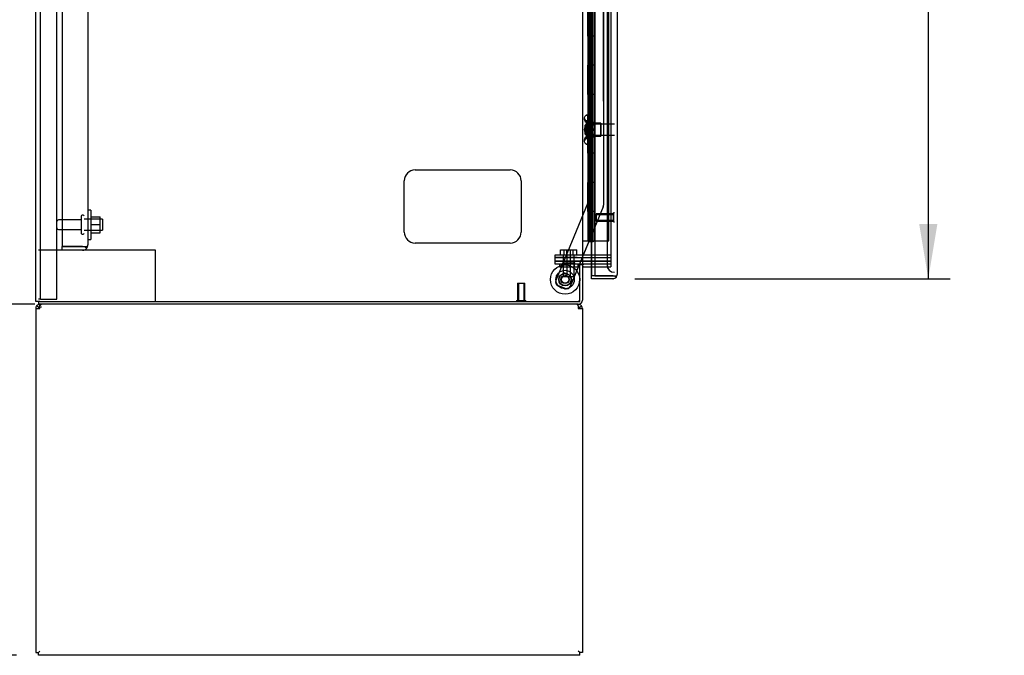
# Model space of a CAD drawing. Header units: inches. Extents: x 1 to 359, y -2 to 239.
# Tile 7 of 24: x 22 to 56, y 83 to 105. Entities that reach past the tile are written whole.
import ezdxf
from ezdxf.enums import TextEntityAlignment as Align
from ezdxf.lldxf.tags import DXFTag

# ---------------------------------------------------------------- set-up
doc = ezdxf.new("R2010")
doc.units = ezdxf.units.IN
doc.header["$MEASUREMENT"] = 0
for name, color, linetype in [('COM43132', 7, 'Continuous'), ('COM50669', 7, 'Continuous'), ('COM54746-56', 7, 'Continuous'), ('COM54926-2', 7, 'Continuous'), ('COM55738-22', 7, 'Continuous'), ('COM70098', 7, 'Continuous'), ('COM70220', 7, 'Continuous'), ('COM70839-2', 7, 'Continuous'), ('COM71188-3', 7, 'Continuous'), ('COM71190-5', 7, 'Continuous'), ('COM71195-1', 7, 'Continuous'), ('COM71196-1', 7, 'Continuous'), ('Default', 7, 'Continuous'), ('GSK86006', 7, 'Continuous'), ('NTS166105', 7, 'Continuous'), ('NTS18147', 7, 'Continuous'), ('NTS86070', 7, 'Continuous'), ('QLB20185', 7, 'Continuous'), ('ROL87452', 7, 'Continuous'), ('RVT17786', 7, 'Continuous'), ('SCC180005', 7, 'Continuous'), ('STD26089', 7, 'Continuous'), ('STD26122', 7, 'Continuous'), ('STD26258', 7, 'Continuous'), ('WAF25059', 7, 'Continuous'), ('WAF25376', 7, 'Continuous'), ('WAM30038', 7, 'Continuous')]:
    doc.layers.add(name, color=color, linetype=linetype)
doc.styles.add('SEACAD_Times_New_Roman', font='times.ttf')
tags = doc.linetypes.add('HIDDEN2', pattern=[0.1875, 0.125, -0.0625]).pattern_tags.tags
tags[6:7] = [DXFTag(74, 4), DXFTag(75, 0), DXFTag(340, '0'), DXFTag(46, 0.0), DXFTag(50, 0.0), DXFTag(44, 0.0), DXFTag(45, 0.0)]
tags[4:5] = [DXFTag(74, 4), DXFTag(75, 0), DXFTag(340, '0'), DXFTag(46, 0.0), DXFTag(50, 0.0), DXFTag(44, 0.0), DXFTag(45, 0.0)]
doc.dimstyles.new('HAMMOND_(STH_-_300x200)', dxfattribs={"dimtxt": 1.5, "dimasz": 1.875, "dimexe": 0.75, "dimexo": 0.75, "dimgap": 0.375, "dimtad": 0, "dimtih": 1, "dimtoh": 1, "dimzin": 0, "dimdsep": 46, "dimtxsty": 'SEACAD_Times_New_Roman', "dimblk1": '_SE_FILLED', "dimblk2": '_SE_FILLED', "dimsah": 1, "dimcen": 0.75, "dimadec": 0, "dimazin": 0, "dimtfac": 0.8, "dimtofl": 0, "dimtmove": 0, "dimatfit": 3, "dimfxl": 1, "dimtolj": 1, "dimtzin": 0, "dimarcsym": 0})

# ---------------------------------------------------------------- blocks, each defined once
blk = doc.blocks.new('SE3')
at = {"layer": 'COM43132', "color": 7, "linetype": 'HIDDEN2'}
for p, q in [((23.941, 152.972), (23.941, 97.222)), ((24.816, 152.912), (24.816, 97.282)), ((24.816, 97.282), (24.816, 97.282)), ((24.816, 97.282), (24.816, 97.282)), ((24.816, 97.282), (24.816, 97.282)), ((23.941, 97.222), (24.631, 97.222)), ((23.941, 97.097), (23.941, 97.222)), ((24.631, 97.222), (23.941, 97.222)), ((24.631, 97.097), (23.941, 97.097)), ((24.631, 97.222), (24.631, 97.222)), ((24.631, 97.222), (24.781, 97.222)), ((24.631, 97.222), (24.714, 97.222)), ((24.714, 97.222), (24.781, 97.173))]:
    blk.add_line(p, q, dxfattribs=at)
for start, end in [(323.806, 359.8792), (359.9411, 0), (270, 323.806)]:
    blk.add_arc((24.631, 97.282), 0.185, start, end, dxfattribs=at)
blk.add_open_spline([(24.781, 97.222), (24.792, 97.232), (24.801, 97.242), (24.81, 97.257), (24.812, 97.262), (24.816, 97.272), (24.816, 97.277), (24.816, 97.282)], degree=3, knots=[0, 0, 0, 0, 0.5, 0.5, 0.75, 0.75, 1, 1, 1, 1], dxfattribs=at)
at = {"layer": 'COM50669', "color": 7, "linetype": 'HIDDEN2'}
for p, q in [((23.941, 97.097), (23.129, 97.097)), ((26.986, 97.097), (24.631, 97.097)), ((27.129, 97.097), (26.986, 97.097)), ((27.129, 95.347), (27.129, 97.097))]:
    blk.add_line(p, q, dxfattribs=at)
at = {"layer": 'COM54746-56', "color": 7, "linetype": 'HIDDEN2'}
for p, q in [((41.97, 153.421), (41.97, 97.421)), ((42.07, 97.421), (42.07, 153.421)), ((42.625, 97.421), (42.625, 153.421)), ((41.903, 105.421), (41.903, 104.421)), ((41.908, 104.421), (41.908, 105.421)), ((42.031, 105.421), (42.031, 104.421)), ((41.934, 104.421), (41.903, 104.421)), ((41.903, 104.421), (41.903, 103.421)), ((41.979, 104.421), (41.979, 103.421)), ((42.02, 104.421), (42.02, 103.421)), ((41.903, 103.421), (41.903, 102.421)), ((41.934, 103.421), (41.903, 103.421)), ((41.908, 102.421), (41.908, 103.421)), ((42.031, 103.421), (42.031, 102.421)), ((41.934, 102.421), (41.903, 102.421)), ((41.903, 102.421), (41.903, 101.421)), ((41.979, 102.421), (41.979, 101.421)), ((42.02, 102.421), (42.02, 101.421)), ((41.903, 101.421), (41.903, 100.421)), ((41.934, 101.421), (41.903, 101.421)), ((41.908, 100.421), (41.908, 101.421)), ((42.031, 101.421), (42.031, 100.421)), ((41.934, 100.421), (41.903, 100.421)), ((41.903, 100.421), (41.903, 99.421)), ((41.979, 100.421), (41.979, 99.421)), ((42.02, 100.421), (42.02, 99.421)), ((41.903, 99.421), (41.903, 98.421)), ((41.934, 99.421), (41.903, 99.421)), ((41.908, 98.421), (41.908, 99.421)), ((42.031, 99.421), (42.031, 98.421)), ((41.934, 98.421), (41.903, 98.421)), ((41.903, 98.421), (41.903, 97.421)), ((41.979, 98.421), (41.979, 97.421)), ((42.02, 98.421), (42.02, 97.421)), ((41.958, 97.386), (41.958, 97.412)), ((41.958, 97.412), (42.008, 97.412)), ((42.008, 97.386), (41.958, 97.386)), ((41.97, 97.421), (41.97, 97.412)), ((42.033, 97.412), (42.008, 97.412)), ((42.033, 97.386), (42.008, 97.386)), ((42.033, 97.412), (42.083, 97.412)), ((42.083, 97.386), (42.033, 97.386)), ((42.07, 97.412), (42.07, 97.421)), ((42.083, 97.412), (42.083, 97.386)), ((42.139, 97.421), (42.625, 97.421))]:
    blk.add_line(p, q, dxfattribs=at)
at = {"layer": 'COM54746-56', "color": 7, "linetype": 'Continuous'}
for p, q in [((41.934, 104.421), (41.934, 105.421)), ((42.137, 104.421), (42.137, 105.421)), ((42.137, 104.421), (41.934, 104.421)), ((42.137, 104.421), (41.934, 104.421)), ((41.934, 103.421), (41.934, 104.421)), ((42.137, 103.421), (42.137, 104.421)), ((42.137, 103.421), (41.934, 103.421)), ((42.137, 103.421), (41.934, 103.421)), ((41.934, 102.421), (41.934, 103.421)), ((42.137, 102.421), (42.137, 103.421)), ((42.137, 102.421), (41.934, 102.421)), ((42.137, 102.421), (41.934, 102.421)), ((41.934, 101.421), (41.934, 102.421)), ((42.137, 101.421), (42.137, 102.421)), ((42.137, 101.421), (41.934, 101.421)), ((42.137, 101.421), (41.934, 101.421)), ((41.934, 100.421), (41.934, 101.421)), ((42.137, 100.421), (42.137, 101.421)), ((42.137, 100.421), (41.934, 100.421)), ((42.137, 100.421), (41.934, 100.421)), ((41.934, 99.421), (41.934, 100.421)), ((42.137, 99.421), (42.137, 100.421)), ((42.137, 99.421), (41.934, 99.421)), ((42.137, 99.421), (41.934, 99.421)), ((41.934, 98.421), (41.934, 99.421)), ((42.137, 98.421), (42.137, 99.421)), ((42.137, 98.421), (41.934, 98.421)), ((41.934, 97.421), (41.934, 98.421)), ((42.137, 98.421), (41.934, 98.421)), ((42.137, 97.421), (42.137, 98.421)), ((41.722, 97.421), (41.934, 97.421)), ((41.934, 97.421), (42.137, 97.421)), ((42.137, 97.421), (42.139, 97.421))]:
    blk.add_line(p, q, dxfattribs=at)
at = {"layer": 'COM54926-2', "color": 7, "linetype": 'Continuous'}
for p, q in [((23.177, 95.196), (23.177, 95.252)), ((41.579, 95.196), (41.579, 95.252)), ((23.034, 95.109), (23.034, 83.347)), ((23.034, 95.109), (23.177, 95.109)), ((23.139, 95.138), (23.064, 95.196)), ((23.177, 95.109), (23.177, 95.196)), ((41.579, 95.196), (41.579, 95.109)), ((41.579, 95.109), (41.722, 95.109)), ((41.617, 95.138), (41.693, 95.196)), ((41.722, 95.109), (41.722, 83.347)), ((23.034, 83.347), (23.129, 83.347)), ((23.129, 83.347), (23.177, 83.395)), ((23.129, 83.347), (23.177, 83.395)), ((23.129, 83.252), (23.129, 83.347)), ((41.627, 83.252), (23.129, 83.252)), ((41.627, 83.347), (41.579, 83.395)), ((41.627, 83.347), (41.579, 83.395)), ((41.722, 83.347), (41.627, 83.347)), ((41.627, 83.252), (41.627, 83.347))]:
    blk.add_line(p, q, dxfattribs=at)
for centre, radius, start, end in [((23.177, 95.109), 0.143, 90, 142.4161), ((41.579, 95.109), 0.143, 37.5839, 90), ((23.177, 95.109), 0.143, 142.4162, 180), ((23.177, 95.109), 0.048, 142.4162, 180), ((23.177, 95.109), 0.048, 90, 142.4162), ((41.579, 95.109), 0.048, 37.5838, 90), ((41.579, 95.109), 0.048, 0, 37.5838), ((41.579, 95.109), 0.143, 0, 37.5838)]:
    blk.add_arc(centre, radius, start, end, dxfattribs=at)
at = {"layer": 'COM54926-2', "color": 7, "linetype": 'HIDDEN2'}
blk.add_arc((23.239, 95.047), 0.11, 92.1547, 123.9357, dxfattribs=at)
at = {"layer": 'COM54926-2', "color": 7, "linetype": 'Continuous'}
for points in [[(23.235, 95.252), (23.225, 95.252), (23.216, 95.247), (23.197, 95.228), (23.187, 95.214), (23.177, 95.196)], [(41.579, 95.196), (41.57, 95.214), (41.56, 95.228), (41.541, 95.247), (41.531, 95.252), (41.522, 95.252)]]:
    blk.add_open_spline(points, degree=3, knots=[0, 0, 0, 0, 0.5, 0.5, 1, 1, 1, 1], dxfattribs=at)
at = {"layer": 'COM55738-22', "color": 7, "linetype": 'HIDDEN2'}
for p, q in [((23.201, 95.429), (23.201, 155.179)), ((23.754, 95.429), (23.754, 155.179)), ((23.201, 95.429), (23.129, 95.429)), ((23.201, 95.429), (23.317, 95.429)), ((23.317, 95.429), (23.567, 95.429)), ((23.567, 95.429), (23.754, 95.429))]:
    blk.add_line(p, q, dxfattribs=at)
at = {"layer": 'COM70098', "color": 7, "linetype": 'HIDDEN2'}
for p, q in [((40.79, 96.847), (40.79, 96.942)), ((40.79, 96.942), (41.54, 96.942)), ((41.54, 96.942), (42.689, 96.942)), ((41.54, 96.847), (40.79, 96.847)), ((40.79, 96.627), (40.79, 96.722)), ((40.79, 96.722), (41.54, 96.722)), ((41.54, 96.627), (40.79, 96.627)), ((41.54, 96.847), (42.689, 96.847)), ((42.689, 96.722), (41.54, 96.722)), ((41.579, 96.627), (41.54, 96.627))]:
    blk.add_line(p, q, dxfattribs=at)
at = {"layer": 'COM70220', "color": 7, "linetype": 'HIDDEN2'}
for p, q in [((42.562, 153.994), (42.562, 96.847)), ((42.564, 153.994), (42.564, 96.847)), ((42.562, 96.847), (42.562, 96.597)), ((42.564, 96.847), (42.564, 96.597))]:
    blk.add_line(p, q, dxfattribs=at)
for centre in [(42.812, 96.597), (42.814, 96.597)]:
    blk.add_arc(centre, 0.25, 180, 270, dxfattribs=at)
at = {"layer": 'COM70839-2', "color": 7, "linetype": 'HIDDEN2'}
for p, q in [((41.892, 124.564), (41.907, 98.718)), ((41.894, 124.564), (41.907, 98.718)), ((42.424, 123.189), (42.438, 98.637)), ((42.426, 123.189), (42.439, 98.637)), ((41.907, 98.718), (40.808, 96.061)), ((41.907, 98.718), (40.808, 96.061)), ((42.429, 98.589), (41.299, 95.858)), ((42.429, 98.589), (41.617, 96.627)), ((41.605, 96.597), (41.299, 95.858)), ((41.135, 95.79), (40.876, 95.898)), ((41.135, 95.79), (40.876, 95.898))]:
    blk.add_line(p, q, dxfattribs=at)
at = {"layer": 'COM70839-2', "color": 7, "linetype": 'Continuous'}
blk.add_line((41.617, 96.627), (41.605, 96.597), dxfattribs=at)
at = {"layer": 'COM70839-2', "color": 7, "linetype": 'HIDDEN2'}
blk.add_circle((41.127, 96.098), 0.129, dxfattribs=at)
for centre, radius, start, end in [((42.314, 98.637), 0.125, 337.5175, 0.0295), ((42.313, 98.637), 0.125, 337.5216, 0.0336), ((40.924, 96.013), 0.125, 157.5175, 247.5175), ((40.924, 96.013), 0.125, 157.5216, 247.5216), ((41.127, 96.098), 0.129, 161.6788, 203.8665), ((41.127, 96.098), 0.129, 73.4693, 92.7938), ((41.183, 95.906), 0.125, 247.5175, 337.5175), ((41.183, 95.906), 0.125, 247.5216, 337.5216)]:
    blk.add_arc(centre, radius, start, end, dxfattribs=at)
at = {"layer": 'COM71188-3', "color": 7, "linetype": 'Continuous'}
for p, q in [((23.034, 95.347), (23.034, 155.282)), ((41.722, 154.002), (41.722, 96.627)), ((41.579, 96.627), (41.579, 96.597)), ((41.722, 96.627), (41.579, 96.627)), ((41.579, 96.597), (41.627, 96.597)), ((41.627, 95.347), (41.627, 96.597)), ((41.722, 96.627), (41.77, 96.627)), ((42.139, 96.627), (41.77, 96.627)), ((23.177, 95.347), (23.034, 95.347)), ((23.177, 95.347), (41.627, 95.347))]:
    blk.add_line(p, q, dxfattribs=at)
at = {"layer": 'COM71188-3', "color": 7, "linetype": 'HIDDEN2'}
for p, q in [((42.689, 154.002), (42.689, 96.627)), ((42.689, 96.627), (42.139, 96.627))]:
    blk.add_line(p, q, dxfattribs=at)
at = {"layer": 'COM71190-5', "color": 7, "linetype": 'Continuous'}
for p, q in [((41.722, 96.597), (41.627, 96.597)), ((41.722, 96.597), (41.722, 95.395)), ((41.77, 96.532), (42.139, 96.532)), ((23.129, 95.347), (23.129, 95.252)), ((41.579, 95.252), (23.129, 95.252))]:
    blk.add_line(p, q, dxfattribs=at)
at = {"layer": 'COM71190-5', "color": 7, "linetype": 'HIDDEN2'}
for p in [(42.689, 96.627), (42.139, 96.532)]:
    blk.add_line(p, (42.689, 96.532), dxfattribs=at)
at = {"layer": 'COM71190-5', "color": 7, "linetype": 'Continuous'}
for centre, radius, start, end in [((41.77, 96.484), 0.143, 90, 127.7949), ((41.77, 96.484), 0.048, 90, 180), ((41.579, 95.395), 0.143, 270, 0)]:
    blk.add_arc(centre, radius, start, end, dxfattribs=at)
at = {"layer": 'COM71190-5', "color": 7, "linetype": 'HIDDEN2'}
blk.add_arc((41.579, 95.395), 0.048, 270, 0, dxfattribs=at)
at = {"layer": 'COM71195-1', "color": 7, "linetype": 'Continuous'}
for p, q in [((42.139, 154.619), (42.139, 96.222)), ((42.909, 154.571), (42.909, 96.27)), ((42.034, 96.222), (42.034, 96.532)), ((42.909, 96.27), (42.909, 96.27)), ((42.909, 96.27), (42.909, 96.27)), ((42.909, 96.27), (42.909, 96.27)), ((42.034, 96.127), (42.034, 96.222)), ((42.766, 96.222), (42.034, 96.222)), ((42.139, 96.222), (42.034, 96.222)), ((42.766, 96.127), (42.034, 96.127)), ((42.139, 96.222), (42.766, 96.222)), ((42.766, 96.222), (42.766, 96.222)), ((42.766, 96.222), (42.88, 96.222)), ((42.766, 96.222), (42.829, 96.222)), ((42.829, 96.222), (42.88, 96.183))]:
    blk.add_line(p, q, dxfattribs=at)
at = {"layer": 'COM71195-1', "color": 7, "linetype": 'HIDDEN2'}
blk.add_line((42.034, 96.532), (42.034, 154.097), dxfattribs=at)
at = {"layer": 'COM71195-1', "color": 7, "linetype": 'Continuous'}
for start, end in [(322.4964, 359.8439), (359.9238, 0), (270, 322.4964)]:
    blk.add_arc((42.766, 96.27), 0.143, start, end, dxfattribs=at)
blk.add_open_spline([(42.88, 96.222), (42.889, 96.23), (42.897, 96.238), (42.904, 96.25), (42.906, 96.254), (42.909, 96.262), (42.909, 96.266), (42.909, 96.27)], degree=3, knots=[0, 0, 0, 0, 0.5, 0.5, 0.75, 0.75, 1, 1, 1, 1], dxfattribs=at)
at = {"layer": 'COM71196-1', "color": 7, "linetype": 'HIDDEN2'}
for p, q in [((42.907, 154.571), (42.907, 96.27)), ((42.032, 154.097), (42.032, 96.532)), ((42.907, 96.27), (42.907, 96.27)), ((42.764, 96.222), (42.764, 96.222)), ((42.764, 96.222), (42.766, 96.222)), ((42.827, 96.222), (42.878, 96.183))]:
    blk.add_line(p, q, dxfattribs=at)
at = {"layer": 'COM71196-1', "color": 7, "linetype": 'Continuous'}
for p, q in [((42.032, 96.532), (42.032, 96.222)), ((42.032, 96.127), (42.032, 96.222)), ((42.034, 96.222), (42.032, 96.222)), ((42.032, 96.222), (42.034, 96.222)), ((42.034, 96.127), (42.032, 96.127))]:
    blk.add_line(p, q, dxfattribs=at)
at = {"layer": 'COM71196-1', "color": 7, "linetype": 'HIDDEN2'}
for start, end in [(359.9238, 360), (270, 322.4964)]:
    blk.add_arc((42.764, 96.27), 0.143, start, end, dxfattribs=at)
at = {"layer": 'GSK86006', "color": 7, "linetype": 'HIDDEN2'}
for p, q in [((40.79, 96.722), (40.79, 96.847)), ((40.79, 96.847), (41.54, 96.847)), ((41.54, 96.722), (40.79, 96.722)), ((41.54, 96.847), (42.689, 96.847)), ((41.54, 96.722), (42.689, 96.722))]:
    blk.add_line(p, q, dxfattribs=at)
at = {"layer": 'NTS166105', "color": 7, "linetype": 'HIDDEN2'}
for p, q in [((24.912, 98.246), (25.232, 98.246)), ((24.912, 97.974), (25.232, 97.974)), ((25.232, 97.974), (25.232, 98.246)), ((25.232, 97.696), (25.232, 97.974)), ((24.912, 97.696), (25.232, 97.696))]:
    blk.add_line(p, q, dxfattribs=at)
at = {"layer": 'NTS18147', "color": 7, "linetype": 'HIDDEN2'}
for p, q in [((41.843, 101.718), (41.843, 101.722)), ((41.906, 101.722), (41.843, 101.722)), ((41.843, 101.718), (41.843, 101.722)), ((41.843, 101.722), (41.843, 101.722)), ((41.843, 101.718), (41.906, 101.718)), ((41.843, 101.718), (41.843, 101.718)), ((41.906, 101.718), (41.906, 101.722)), ((41.906, 101.718), (41.906, 101.722)), ((41.906, 101.529), (41.906, 101.718)), ((41.906, 101.529), (41.906, 101.718)), ((41.781, 101.623), (41.781, 101.569)), ((41.781, 101.623), (41.781, 101.569)), ((41.843, 101.529), (41.843, 101.411)), ((41.906, 101.529), (41.843, 101.529)), ((41.843, 101.529), (41.843, 101.411)), ((41.843, 101.529), (41.843, 101.529)), ((41.843, 101.411), (41.906, 101.411)), ((41.843, 101.411), (41.843, 101.411)), ((41.906, 101.411), (41.906, 101.529)), ((41.906, 101.411), (41.906, 101.529)), ((42.344, 101.442), (41.906, 101.442)), ((41.906, 101.442), (41.906, 101.442)), ((41.906, 101.033), (41.906, 101.411)), ((41.906, 101.033), (41.906, 101.411)), ((42.343, 101.442), (42.343, 101.002)), ((42.344, 101.442), (42.344, 101.002)), ((41.843, 101.033), (41.843, 100.916)), ((41.906, 101.033), (41.843, 101.033)), ((41.843, 101.033), (41.843, 100.916)), ((41.843, 101.033), (41.843, 101.033)), ((41.906, 100.916), (41.906, 101.033)), ((41.906, 100.916), (41.906, 101.033)), ((41.906, 101.002), (42.344, 101.002)), ((41.906, 101.002), (41.906, 101.002)), ((41.781, 100.876), (41.781, 100.821)), ((41.781, 100.876), (41.781, 100.821)), ((41.843, 100.916), (41.906, 100.916)), ((41.843, 100.916), (41.843, 100.916)), ((41.843, 100.727), (41.843, 100.722)), ((41.906, 100.727), (41.843, 100.727)), ((41.843, 100.727), (41.843, 100.722)), ((41.843, 100.727), (41.843, 100.727)), ((41.843, 100.722), (41.906, 100.722)), ((41.843, 100.722), (41.843, 100.722)), ((41.906, 100.727), (41.906, 100.916)), ((41.906, 100.727), (41.906, 100.916)), ((41.906, 100.727), (41.906, 100.722)), ((41.906, 100.727), (41.906, 100.722))]:
    blk.add_line(p, q, dxfattribs=at)
for centre in [(42.1, 101.222), (42.099, 101.222)]:
    blk.add_arc(centre, 0.318, 143.6338, 216.3662, dxfattribs=at)
for centre, start_param, end_param in [((42.099, 101.623), 2.506883, 3.776302), ((42.1, 101.623), 2.506883, 3.776302), ((42.1, 101.569), 3.141593, 3.776302), ((42.099, 101.569), 3.141593, 3.776302), ((42.1, 100.876), 2.506883, 3.141593), ((42.099, 100.821), 2.506883, 3.776302), ((42.1, 100.821), 2.506883, 3.776302)]:
    blk.add_ellipse(centre, major_axis=(0.318, 0), ratio=0.5, start_param=start_param, end_param=end_param, dxfattribs=at)
at = {"layer": 'NTS86070', "color": 7, "linetype": 'HIDDEN2'}
for p, q in [((40.939, 96.627), (40.939, 96.527)), ((41.043, 96.657), (41.043, 96.627)), ((41.053, 96.667), (41.178, 96.667)), ((41.064, 96.627), (41.064, 96.527)), ((41.168, 96.657), (41.168, 96.627)), ((41.178, 96.667), (41.451, 96.667)), ((41.336, 96.627), (41.336, 96.657)), ((41.439, 96.627), (41.439, 96.527)), ((41.461, 96.627), (41.461, 96.657)), ((41.564, 96.627), (41.564, 96.527)), ((40.939, 96.527), (41.066, 96.527)), ((41.064, 96.527), (41.564, 96.527))]:
    blk.add_line(p, q, dxfattribs=at)
for centre, start, end in [((41.053, 96.657), 90, 180), ((41.178, 96.657), 90, 180), ((41.326, 96.657), 0, 90), ((41.451, 96.657), 0, 90)]:
    blk.add_arc(centre, 0.01, start, end, dxfattribs=at)
at = {"layer": 'QLB20185', "color": 7, "linetype": 'HIDDEN2'}
for p, q in [((36.002, 99.847), (39.252, 99.847)), ((35.627, 97.722), (35.627, 99.472)), ((39.627, 99.472), (39.627, 97.722)), ((39.252, 97.347), (36.002, 97.347))]:
    blk.add_line(p, q, dxfattribs=at)
for centre, start, end in [((36.002, 99.472), 90, 180), ((39.252, 99.472), 0, 90), ((36.002, 97.722), 180, 270), ((39.252, 97.722), 270, 0)]:
    blk.add_arc(centre, 0.375, start, end, dxfattribs=at)
at = {"layer": 'ROL87452', "color": 7, "linetype": 'HIDDEN2'}
for radius in [0.5, 0.206]:
    blk.add_circle((41.127, 96.098), radius, dxfattribs=at)
for start, end in [(88.0862, 106.5734), (343.5334, 0), (0, 1.9166)]:
    blk.add_arc((41.127, 96.098), 0.5, start, end, dxfattribs=at)
at = {"layer": 'RVT17786', "color": 7, "linetype": 'HIDDEN2'}
for radius in [0.217, 0.125]:
    blk.add_circle((41.127, 96.098), radius, dxfattribs=at)
for start, end in [(90.0336, 100.4565), (169.4481, 200.1792)]:
    blk.add_arc((41.127, 96.098), 0.217, start, end, dxfattribs=at)
at = {"layer": 'SCC180005', "color": 7, "linetype": 'HIDDEN2'}
for p, q in [((40.973, 97.116), (41.098, 97.116)), ((40.973, 96.942), (40.973, 97.116)), ((41.066, 96.942), (41.066, 96.192)), ((41.098, 97.116), (41.314, 97.116)), ((41.098, 96.942), (41.098, 97.116)), ((41.189, 96.942), (41.189, 97.116)), ((41.191, 96.942), (41.191, 96.192)), ((41.312, 96.192), (41.312, 96.942)), ((41.314, 97.116), (41.53, 97.116)), ((41.314, 96.942), (41.314, 97.116)), ((41.405, 96.942), (41.405, 97.116)), ((41.437, 96.192), (41.437, 96.942)), ((41.53, 96.942), (41.53, 97.116)), ((41.191, 96.192), (41.066, 96.192)), ((41.437, 96.192), (41.191, 96.192))]:
    blk.add_line(p, q, dxfattribs=at)
at = {"layer": 'STD26089', "color": 7, "linetype": 'HIDDEN2'}
for p, q in [((24.591, 98.267), (24.591, 97.677)), ((24.661, 98.297), (24.621, 98.297)), ((24.591, 98.138), (23.814, 98.138)), ((25.316, 98.16), (24.691, 98.16)), ((25.316, 98.16), (25.316, 97.785)), ((23.814, 97.806), (24.591, 97.806)), ((24.621, 97.647), (24.661, 97.647)), ((24.691, 97.785), (25.316, 97.785))]:
    blk.add_line(p, q, dxfattribs=at)
for centre, radius, start, end in [((24.621, 98.267), 0.03, 90, 180), ((24.661, 98.267), 0.03, 0, 90), ((23.814, 98.078), 0.06, 90, 180), ((23.814, 97.866), 0.06, 180, 270), ((24.621, 97.677), 0.03, 180, 270), ((24.661, 97.677), 0.03, 270, 0)]:
    blk.add_arc(centre, radius, start, end, dxfattribs=at)
at = {"layer": 'STD26122', "color": 7, "linetype": 'HIDDEN2'}
for p, q in [((41.847, 101.407), (41.812, 101.372)), ((41.812, 101.072), (41.812, 101.372)), ((41.849, 101.407), (41.814, 101.372)), ((41.814, 101.372), (41.814, 101.072)), ((41.847, 101.407), (41.847, 101.037)), ((41.849, 101.407), (41.847, 101.407)), ((41.849, 101.037), (41.849, 101.407)), ((42.814, 101.407), (41.849, 101.407)), ((41.812, 101.072), (41.847, 101.037)), ((41.814, 101.072), (41.849, 101.037)), ((41.847, 101.037), (41.849, 101.037)), ((41.849, 101.037), (42.814, 101.037))]:
    blk.add_line(p, q, dxfattribs=at)
at = {"layer": 'STD26258', "color": 7, "linetype": 'HIDDEN2'}
for p, q in [((42.187, 98.347), (42.187, 98.097)), ((42.189, 98.347), (42.187, 98.347)), ((42.187, 98.317), (42.189, 98.317)), ((42.189, 98.097), (42.189, 98.347)), ((42.783, 98.347), (42.189, 98.347)), ((42.189, 98.317), (42.783, 98.317)), ((42.781, 98.378), (42.781, 98.066)), ((42.783, 98.378), (42.781, 98.378)), ((42.783, 98.066), (42.783, 98.378)), ((42.814, 98.378), (42.783, 98.378)), ((42.187, 98.128), (42.189, 98.128)), ((42.187, 98.097), (42.189, 98.097)), ((42.189, 98.128), (42.783, 98.128)), ((42.189, 98.097), (42.783, 98.097)), ((42.781, 98.066), (42.783, 98.066)), ((42.783, 98.066), (42.814, 98.066)), ((39.502, 95.972), (39.752, 95.972)), ((39.502, 95.972), (39.502, 95.378)), ((39.533, 95.972), (39.533, 95.378)), ((39.722, 95.972), (39.722, 95.378)), ((39.752, 95.378), (39.752, 95.972)), ((39.471, 95.378), (39.784, 95.378)), ((39.471, 95.378), (39.471, 95.347)), ((39.784, 95.347), (39.784, 95.378))]:
    blk.add_line(p, q, dxfattribs=at)
at = {"layer": 'WAF25059', "color": 7, "linetype": 'HIDDEN2'}
for p, q in [((24.912, 98.472), (24.816, 98.472)), ((24.912, 98.472), (24.912, 97.472)), ((24.816, 97.472), (24.912, 97.472))]:
    blk.add_line(p, q, dxfattribs=at)
at = {"layer": 'WAF25376', "color": 7, "linetype": 'HIDDEN2'}
for radius in [0.315, 0.14]:
    blk.add_circle((41.127, 96.098), radius, dxfattribs=at)
for radius, start, end in [(0.315, 171.3209, 188.5956), (0.14, 161.6798, 203.8676), (0.14, 73.4674, 92.7961), (0.315, 266.5226, 278.8398)]:
    blk.add_arc((41.127, 96.098), radius, start, end, dxfattribs=at)
at = {"layer": 'WAM30038', "color": 7, "linetype": 'HIDDEN2'}
for p, q in [((42.031, 100.847), (42.031, 101.597)), ((42.055, 101.597), (42.031, 101.597)), ((42.031, 101.597), (42.031, 100.847)), ((42.031, 101.597), (42.031, 101.597)), ((42.055, 100.847), (42.055, 101.597)), ((42.055, 101.597), (42.055, 100.847)), ((42.07, 101.404), (42.103, 101.383)), ((42.07, 101.404), (42.103, 101.383)), ((42.119, 101.396), (42.074, 101.424)), ((42.119, 101.396), (42.074, 101.424)), ((42.074, 101.399), (42.119, 101.371)), ((42.074, 101.399), (42.119, 101.371)), ((42.103, 101.383), (42.119, 101.396)), ((42.103, 101.383), (42.119, 101.396)), ((42.119, 101.45), (42.119, 101.396)), ((42.119, 101.45), (42.119, 101.396)), ((42.119, 101.371), (42.119, 101.24)), ((42.119, 101.371), (42.119, 101.24)), ((42.103, 101.061), (42.07, 101.041)), ((42.119, 101.24), (42.074, 101.24)), ((42.074, 101.205), (42.119, 101.205)), ((42.119, 101.073), (42.074, 101.045)), ((42.119, 101.073), (42.074, 101.045)), ((42.074, 101.02), (42.119, 101.048)), ((42.074, 101.02), (42.119, 101.048)), ((42.103, 101.061), (42.075, 101.044)), ((42.119, 101.048), (42.103, 101.061)), ((42.119, 101.048), (42.103, 101.061)), ((42.119, 101.205), (42.119, 101.073)), ((42.119, 101.205), (42.119, 101.073)), ((42.119, 101.048), (42.119, 100.994)), ((42.119, 101.048), (42.119, 100.994)), ((42.031, 100.847), (42.055, 100.847)), ((42.031, 100.847), (42.031, 100.847))]:
    blk.add_line(p, q, dxfattribs=at)
for centre, radius, start, end in [((42.642, 102.128), 0.854, 226.5547, 228.2901), ((42.073, 101.222), 0.0182, 87.1609, 177.9942), ((42.073, 101.223), 0.0181, 181.7718, 273.073), ((42.64, 100.319), 0.85, 131.7058, 133.4493)]:
    blk.add_arc(centre, radius, start, end, dxfattribs=at)
for points, knots in [([(42.055, 101.424), (42.055, 101.422), (42.056, 101.42), (42.058, 101.415), (42.06, 101.412), (42.066, 101.406), (42.07, 101.402), (42.074, 101.399)], [0, 0, 0, 0, 0.25, 0.25, 0.5, 0.5, 1, 1, 1, 1]), ([(42.074, 101.424), (42.072, 101.426), (42.07, 101.427), (42.066, 101.428), (42.064, 101.429), (42.062, 101.429), (42.061, 101.429), (42.061, 101.429)], [0, 0, 0, 0, 0.25, 0.25, 0.5, 0.5, 0.5626015, 0.5626015, 0.5626015, 0.5626015]), ([(42.074, 101.49), (42.076, 101.489), (42.078, 101.487), (42.081, 101.485), (42.093, 101.473), (42.106, 101.462), (42.119, 101.45)], [0, 0, 0, 0, 0.141448, 0.141448, 0.141448, 1, 1, 1, 1]), ([(42.074, 101.045), (42.072, 101.043), (42.07, 101.042), (42.066, 101.038), (42.064, 101.036), (42.06, 101.032), (42.058, 101.03), (42.056, 101.025), (42.055, 101.022), (42.055, 101.02)], [0, 0, 0, 0, 0.25, 0.25, 0.5, 0.5, 0.75, 0.75, 1, 1, 1, 1]), ([(42.061, 101.015), (42.061, 101.015), (42.062, 101.015), (42.066, 101.015), (42.07, 101.017), (42.074, 101.02)], [0.4389304, 0.4389304, 0.4389304, 0.4389304, 0.5, 0.5, 1, 1, 1, 1]), ([(42.119, 100.994), (42.106, 100.982), (42.093, 100.971), (42.081, 100.96), (42.078, 100.958), (42.076, 100.956), (42.074, 100.954)], [0, 0, 0, 0, 0.858552, 0.858552, 0.858552, 1, 1, 1, 1])]:
    blk.add_open_spline(points, degree=3, knots=knots, dxfattribs=at)
blk = doc.blocks.new('DMBLK3976')
at = {"layer": 'Default', "linetype": 'Continuous'}
for points in [[(12.98, 153.502), (13.605, 153.502), (13.292, 155.377)], [(12.98, 85.127), (13.292, 83.252), (13.605, 85.127)]]:
    blk.add_hatch(color=7, dxfattribs=at).paths.add_polyline_path(points)
at = {"layer": 'Default', "color": 7, "linetype": 'Continuous'}
for p, q in [((22.379, 155.377), (12.542, 155.377)), ((13.292, 155.377), (13.292, 120.59)), ((13.292, 118.565), (13.292, 83.252)), ((22.379, 83.252), (12.542, 83.252))]:
    blk.add_line(p, q, dxfattribs=at)
at = {"layer": 'Default', "color": 7, "linetype": 'Continuous', "style": 'SEACAD_Times_New_Roman'}
blk.add_text('72.13', height=1.5, dxfattribs=at).set_placement((10.733, 120.065), align=Align.TOP_LEFT)
blk = doc.blocks.new('_SE_FILLED')
at = {"color": 0}
blk.add_line((0, 0), (-1, 0), dxfattribs=at)
blk.add_solid([(0, 0), (-1, -0.1665), (-1, 0.1665), (0, 0)], dxfattribs=at)
blk = doc.blocks.new('DMBLK3977')
at = {"layer": 'Default', "linetype": 'Continuous'}
for points in [[(53.853, 152.839), (53.541, 154.714), (53.228, 152.839)], [(53.853, 98.002), (53.228, 98.002), (53.541, 96.127)]]:
    blk.add_hatch(color=7, dxfattribs=at).paths.add_polyline_path(points)
at = {"layer": 'Default', "color": 7, "linetype": 'Continuous'}
for p, q in [((43.516, 154.714), (54.291, 154.714)), ((53.541, 154.714), (53.541, 126.696)), ((53.541, 122.421), (53.541, 96.127)), ((43.516, 96.127), (54.291, 96.127))]:
    blk.add_line(p, q, dxfattribs=at)
at = {"layer": 'Default', "color": 7, "linetype": 'Continuous', "style": 'SEACAD_Times_New_Roman'}
for s, p in [('58.59', (50.981, 126.171)), ('DOOR', (50.395, 123.921))]:
    blk.add_text(s, height=1.5, dxfattribs=at).set_placement(p, align=Align.TOP_LEFT)
blk = doc.blocks.new('DMBLK3990')
at = {"layer": 'Default', "linetype": 'Continuous'}
for points in [[(17.955, 93.377), (18.58, 93.377), (18.268, 95.252)], [(17.955, 85.127), (18.268, 83.252), (18.58, 85.127)]]:
    blk.add_hatch(color=7, dxfattribs=at).paths.add_polyline_path(points)
at = {"layer": 'Default', "color": 7, "linetype": 'Continuous'}
for p, q in [((23.004, 95.252), (17.518, 95.252)), ((18.268, 90.527), (18.268, 95.252)), ((18.268, 83.252), (18.268, 88.502)), ((22.379, 83.252), (17.518, 83.252))]:
    blk.add_line(p, q, dxfattribs=at)
at = {"layer": 'Default', "color": 7, "linetype": 'Continuous', "style": 'SEACAD_Times_New_Roman'}
blk.add_text('12.00', height=1.5, dxfattribs=at).set_placement((15.708, 90.002), align=Align.TOP_LEFT)

msp = doc.modelspace()

# ---------------------------------------------------------------- block references
at = {"layer": 'Default'}
msp.add_blockref('SE3', (0, 0), dxfattribs=at)

# ---------------------------------------------------------------- dimensions: what is measured, and where the dimension line sits
at = {"layer": 'Default', "color": 7, "linetype": 'Continuous'}
for base, p1, p2, angle, text, picture, middle, dimtype in [((13.292202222, 155.377155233), (23.129364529, 155.377155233), (23.129443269, 83.252155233), 270.000062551, '\\A1;<>', 'DMBLK3976', (13.292202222, 119.314655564), 161), ((53.541, 154.714), (42.034, 154.714), (42.034, 96.127), 270, '\\A1;<>\\PDOOR', 'DMBLK3977', (53.541, 125.421), 161), ((18.268, 95.252), (23.129, 83.252), (23.754, 95.252), 90, '\\A1;<>', 'DMBLK3990', (18.268, 89.252), 160)]:
    dim = msp.add_linear_dim(base=base, p1=p1, p2=p2, angle=angle, text=text, dimstyle='HAMMOND_(STH_-_300x200)', dxfattribs=at)
    dim.commit()
    dim.dimension.update_dxf_attribs({"geometry": picture, "text_midpoint": middle, "dimtype": dimtype})

doc.saveas('drawing.dxf')
